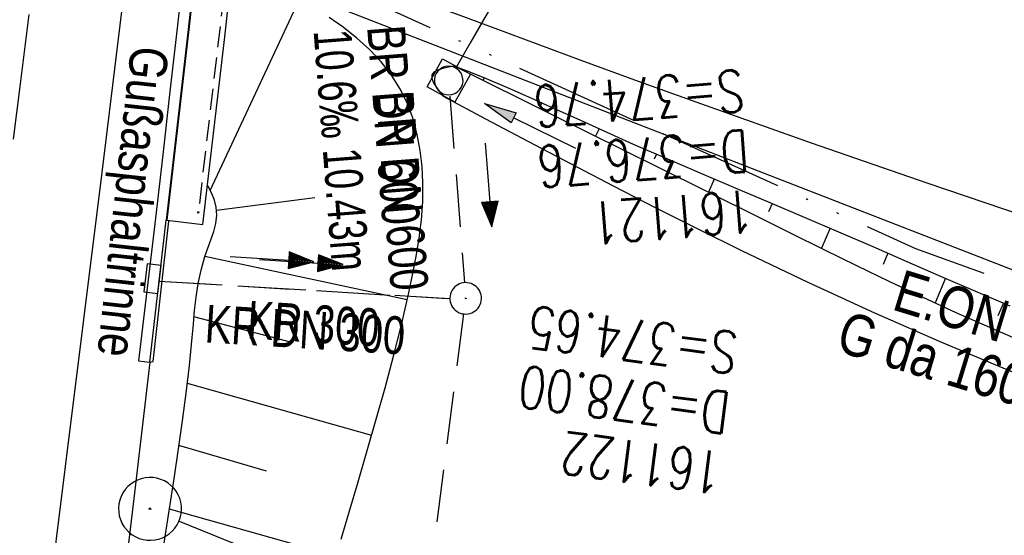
# Model space of a CAD drawing. Extents: x 510932 to 511602, y 463659 to 464636.
# Tile 41 of 81: x 511309 to 511356, y 464033 to 464058. Entities that reach past the tile are written whole.
import ezdxf
from ezdxf import colors
from ezdxf.entities.mleader import LeaderData, LeaderLine
from ezdxf.math import Vec2, Vec3

# ---------------------------------------------------------------- set-up
doc = ezdxf.new("R2010")
doc.units = 0
doc.header["$LTSCALE"] = 10
doc.header["$MEASUREMENT"] = 0
for name, pattern in [('ACAD_ISO13W100', [36, 12, -3, 12, -3, 0, -3, 0, -3]), ('AUSGEZOGEN', [0]), ('LT00', [0]), ('LT02', [0.4, 0.2, -0.2]), ('LT12', [0.4, 0.3, -0.1]), ('LT17', [0.15, 0.1, -0.05]), ('STRICHLINIE2', [0.375, 0.25, -0.125])]:
    doc.linetypes.add(name, pattern=pattern)
doc.layers.get('0').update_dxf_attribs({"linetype": 'LT00'})
for name, color, linetype in [('--EK_FBR', 1, 'LT00'), ('--EK_Halt-Pfeil', 4, 'LT00'), ('--EK_Haltung', 7, 'STRICHLINIE2'), ('--EK_Haltung-Text', 140, 'LT00'), ('--EK_Schacht-Text', 5, 'LT00'), ('--EL_DFK_AB_L', 21, 'LT00'), ('--EL_Halt-Pfeil', 4, 'LT00'), ('--EL_Haltung', 182, 'STRICHLINIE2'), ('--EL_Haltung-Text', 182, 'LT00'), ('DFK_AB_L', 21, 'LT00'), ('DL', 182, 'LT12'), ('DL_PFEIL', 201, 'LT00'), ('DL_TEXT', 182, 'LT00'), ('FESTPKT_TEXT_A', 211, 'LT00'), ('GASLTG', 250, 'ACAD_ISO13W100'), ('GASLTG_TEXT', 250, 'Continuous'), ('PFEIL', 140, 'AUSGEZOGEN'), ('RINNE_TEXT', 11, 'Continuous'), ('V104_AFBR_BAB', 250, 'LT00'), ('V104_BOESCH', 250, 'LT00'), ('V104_BOSCHUNG', 250, 'LT00'), ('V104_BR_KAPPE', 30, 'LT00'), ('V104_BR_WID', 30, 'LT17'), ('V104_GRABEN', 250, 'LT00'), ('V104_H_BORD', 8, 'LT00'), ('V104_KA_MULD', 182, 'LT00'), ('V104_KA_PRUF', 182, 'LT00'), ('V104_LD_MARK', 250, 'LT00'), ('V104_LG_MARK', 250, 'LT02'), ('V104_PKT_AU', 211, 'LT00'), ('V104_RINNE', 182, 'LT00'), ('V104_SINKK', 182, 'LT00')]:
    doc.layers.add(name, color=color, linetype=linetype)
doc.styles.add('Arial', font='ARIAL.TTF')
doc.styles.add('Haltungsbeschriftung', font='ARIAL.TTF', dxfattribs={"width": 0.75})
doc.styles.add('schachtbeschriftung', font='romans.shx', dxfattribs={"width": 0.75, "height": 2})
doc.styles.get("Standard").update_dxf_attribs({"font": 'ARIAL.TTF'})
doc.styles.add('Versorgungsltg', font='ARIAL.TTF', dxfattribs={"width": 0.8, "height": 2})

# ---------------------------------------------------------------- blocks, each defined once
blk = doc.blocks.new('Pfreil3')
at = {"layer": 'PFEIL'}
blk.add_hatch(color=256, dxfattribs=at).paths.add_polyline_path([(-1.549, 0.273), (-1.549, -0.273), (0, 0)])
for p, q in [((-1.549, 0), (-4.831, 0)), ((-1.549, -0.273), (-1.549, 0.273)), ((-1.549, 0.273), (0, 0)), ((0, 0), (-1.549, -0.273))]:
    blk.add_line(p, q, dxfattribs=at)
blk = doc.blocks.new('SYMB0003')
at = {"color": 0, "linetype": 'ByBlock'}
for p, q in [((-0.015712, 0), (0.010166, 0.012015)), ((0, -0.021257), (-0.015712, 0)), ((0.010166, 0.012015), (0, -0.021257))]:
    blk.add_line(p, q, dxfattribs=at)
for points in [[(-0.031395, 0.499013), (-0.093691, 0.491144), (-0.154509, 0.475528), (-0.21289, 0.452414), (-0.267913, 0.422164), (-0.318712, 0.385257), (-0.364484, 0.342274), (-0.404509, 0.293893), (-0.438154, 0.240877), (-0.464888, 0.184062), (-0.484292, 0.124345), (-0.496058, 0.062667), (-0.5, 0)], [(0.5, 0), (0.496057, 0.062667), (0.484292, 0.124345), (0.464888, 0.184062), (0.438153, 0.240877), (0.404509, 0.293893), (0.364484, 0.342274), (0.318712, 0.385257), (0.267913, 0.422164), (0.21289, 0.452414), (0.154509, 0.475528), (0.093691, 0.491144), (0.031395, 0.499013), (-0.031395, 0.499013)], [(-0.5, 0), (-0.496058, -0.062667), (-0.484292, -0.124345), (-0.464888, -0.184062), (-0.438154, -0.240877), (-0.404509, -0.293893), (-0.364485, -0.342274), (-0.318712, -0.385257), (-0.267914, -0.422164), (-0.21289, -0.452414), (-0.154509, -0.475529), (-0.093691, -0.491144), (-0.031395, -0.499014), (0.031395, -0.499014)], [(0.031395, -0.499014), (0.093691, -0.491144), (0.154509, -0.475529), (0.21289, -0.452414), (0.267914, -0.422164), (0.318712, -0.385257), (0.364485, -0.342274), (0.404509, -0.293893), (0.438154, -0.240877), (0.464889, -0.184062), (0.484292, -0.124345), (0.496058, -0.062667), (0.5, 0)]]:
    blk.add_lwpolyline(points, dxfattribs=at)
blk = doc.blocks.new('SYMB0011')
at = {"color": 0, "linetype": 'ByBlock'}
for p, q in [((0.5, 0), (-0.5, 0)), ((0, 0.5), (0, -0.5))]:
    blk.add_line(p, q, dxfattribs=at)
blk = doc.blocks.new('_None')
blk = doc.blocks.new('SYMB0652')
at = {"color": 0, "linetype": 'ByBlock'}
blk.add_lwpolyline([(-0.15, -0.075), (0.15, -0.075), (0.15, 0.075), (-0.15, 0.075), (-0.15, -0.075)], dxfattribs=at)
blk = doc.blocks.new('SYMB1210')
at = {"color": 0, "linetype": 'ByBlock'}
blk.add_line((0.018815, -0.179014), (0.055623, -0.17119), dxfattribs=at)
for points in [[(-0.2, -0.2), (-0.2, 0.2), (0.2, 0.2), (0.2, -0.2), (-0.2, -0.2)], [(0.018815, 0.179014), (-0.018815, 0.179014), (-0.055623, 0.17119), (-0.09, 0.155885), (-0.120444, 0.133766), (-0.145623, 0.105801), (-0.164438, 0.073213), (-0.176067, 0.037424), (-0.18, 0)], [(0.18, 0), (0.176067, 0.037424), (0.164438, 0.073213), (0.145623, 0.105801), (0.120444, 0.133766), (0.09, 0.155885), (0.055623, 0.17119), (0.018815, 0.179014)], [(-0.18, 0), (-0.176067, -0.037424), (-0.164438, -0.073213), (-0.145623, -0.105801), (-0.120444, -0.133766), (-0.09, -0.155885), (-0.055623, -0.17119), (-0.018815, -0.179014), (0.018815, -0.179014)], [(0.055623, -0.17119), (0.09, -0.155885), (0.120444, -0.133766), (0.145623, -0.105801), (0.164438, -0.073213), (0.176067, -0.037424), (0.18, 0)]]:
    blk.add_lwpolyline(points, dxfattribs=at)
blk = doc.blocks.new('SYMB0070')
at = {"color": 0, "linetype": 'ByBlock'}
for p, q in [((-0.5, 0), (0.2, 0)), ((0.5, 0), (0.2, 0.1)), ((0.2, 0.1), (0.2, 0)), ((0.468, 0), (0.21, 0.086)), ((0.21, 0.086), (0.21, -0.086)), ((0.21, -0.086), (0.468, 0)), ((0.22, -0.072), (0.437, 0)), ((0.23, -0.058), (0.405, 0)), ((0.24, -0.045), (0.374, 0)), ((0.342, 0), (0.25, 0.031)), ((0.25, 0.031), (0.25, -0.031)), ((0.25, -0.031), (0.342, 0)), ((0.26, -0.017), (0.31, 0)), ((0.27, -0.003), (0.279, 0))]:
    blk.add_line(p, q, dxfattribs=at)
for points in [[(0.2, 0), (0.2, -0.1), (0.5, 0)], [(0.437, 0), (0.22, 0.072), (0.22, -0.072)], [(0.405, 0), (0.23, 0.058), (0.23, -0.058)], [(0.374, 0), (0.24, 0.045), (0.24, -0.045)], [(0.31, 0), (0.26, 0.017), (0.26, -0.017)], [(0.279, 0), (0.27, 0.003), (0.27, -0.003)]]:
    blk.add_lwpolyline(points, dxfattribs=at)

msp = doc.modelspace()

# ---------------------------------------------------------------- linework, layer by layer
at = {"layer": '--EK_FBR'}
for points in [[(511319.462, 464062.25), (511324.92, 464060.065), (511327.652, 464059.046), (511330.385, 464058.028), (511333.12, 464057.014), (511335.856, 464056.006), (511338.595, 464055.004), (511341.337, 464054.012), (511346.837, 464052.057), (511352.352, 464050.145), (511357.881, 464048.275), (511363.425, 464046.447), (511368.934, 464044.676), (511374.455, 464042.946), (511379.988, 464041.255), (511385.533, 464039.602)], [(511315.316, 464041.596), (511314.548, 464035.082), (511313.78, 464028.569), (511313.013, 464022.055), (511312.537, 464018.007), (511312.059, 464013.96), (511311.58, 464009.912), (511311.097, 464005.866), (511310.608, 464001.819), (511310.113, 463997.774), (511309.642, 463993.98), (511309.166, 463990.187), (511308.686, 463986.394)]]:
    msp.add_lwpolyline(points, dxfattribs=at)
at = {"layer": '--EK_Haltung'}
for p, q in [((511341.106, 464075.244), (511329.933, 464055.682)), ((511329.619, 464054.283), (511330.311, 464045.383)), ((511315.767, 464045.454), (511329.621, 464044.621)), ((511330.273, 464043.891), (511322.05, 463980.489))]:
    msp.add_line(p, q, dxfattribs=at)
at = {"layer": '--EL_DFK_AB_L'}
msp.add_line((511421.762, 464020.552), (511319.629, 464060.328), dxfattribs=at)
at = {"layer": '--EL_Haltung'}
for p, q in [((511341.106, 464075.244), (511329.933, 464055.682)), ((511329.619, 464054.283), (511330.311, 464045.383)), ((511315.767, 464045.454), (511329.621, 464044.621)), ((511330.273, 464043.891), (511322.05, 463980.489))]:
    msp.add_line(p, q, dxfattribs=at)
at = {"layer": 'DFK_AB_L'}
msp.add_line((511421.762, 464020.552), (511319.629, 464060.328), dxfattribs=at)
at = {"layer": 'DL'}
for p, q in [((511341.106, 464075.244), (511329.933, 464055.682)), ((511315.767, 464045.454), (511329.621, 464044.621))]:
    msp.add_line(p, q, dxfattribs=at)
at = {"layer": 'GASLTG', "ltscale": 0.05, "flags": 128}
msp.add_lwpolyline([(511203.463, 464214.48), (511201.616, 464203.803), (511199.401, 464193.283), (511199.332, 464192.908), (511196.839, 464179.254), (511182.466, 464184.455), (511179.131, 464178.023), (511178.158, 464178.578), (511177.278, 464179.225), (511170.736, 464169.533), (511170.504, 464169.764), (511165.406, 464160.955), (511160.357, 464153.457), (511178.099, 464141.767), (511195.763, 464129.156), (511214.029, 464115.344), (511220.95, 464110.411), (511230.909, 464102.589), (511240.79, 464097.391), (511263.772, 464086.457), (511282.479, 464077.605), (511323.407, 464059.961), (511351.803, 464047.017), (511381.532, 464036.245), (511418.745, 464023.591), (511468.265, 464014.102), (511492.148, 464010.726), (511494.01, 464010.376), (511507.292, 464008.514)], dxfattribs=at)
at = {"layer": 'V104_AFBR_BAB'}
for points in [[(511319.462, 464062.25), (511324.92, 464060.065), (511327.652, 464059.046), (511330.385, 464058.028), (511333.12, 464057.014), (511335.856, 464056.006), (511338.595, 464055.004), (511341.337, 464054.012), (511346.837, 464052.057), (511352.352, 464050.145), (511357.881, 464048.275), (511363.425, 464046.447), (511368.934, 464044.676), (511374.455, 464042.946), (511379.988, 464041.255), (511385.533, 464039.602)], [(511315.316, 464041.596), (511314.548, 464035.082), (511313.78, 464028.569), (511313.013, 464022.055), (511312.537, 464018.007), (511312.059, 464013.96), (511311.58, 464009.912), (511311.097, 464005.866), (511310.608, 464001.819), (511310.113, 463997.774), (511309.642, 463993.98), (511309.166, 463990.187), (511308.686, 463986.394)]]:
    msp.add_lwpolyline(points, dxfattribs=at)
at = {"layer": 'V104_BOESCH'}
for points in [[(511324.435, 464033.138), (511324.802, 464034.381), (511325.244, 464035.875), (511325.681, 464037.369), (511326.109, 464038.866), (511326.525, 464040.365), (511326.924, 464041.869), (511327.303, 464043.378), (511327.656, 464044.895), (511327.842, 464045.759), (511328.011, 464046.627), (511328.153, 464047.499), (511328.26, 464048.376), (511328.324, 464049.259), (511328.335, 464050.149), (511328.296, 464050.923), (511328.208, 464051.695), (511328.064, 464052.457), (511327.862, 464053.201), (511327.597, 464053.919), (511327.263, 464054.603), (511326.835, 464055.281), (511326.337, 464055.915), (511325.78, 464056.506), (511325.176, 464057.056), (511324.533, 464057.567), (511323.865, 464058.04)], [(511329.852, 464055.717), (511330.597, 464055.423), (511331.34, 464055.123), (511332.429, 464054.664), (511333.511, 464054.188), (511334.589, 464053.701), (511335.665, 464053.21), (511336.741, 464052.72), (511338.359, 464051.998), (511339.982, 464051.288), (511341.61, 464050.589), (511343.24, 464049.895), (511344.872, 464049.204), (511346.504, 464048.512), (511348.134, 464047.815), (511349.768, 464047.108), (511351.401, 464046.396), (511353.034, 464045.684), (511354.668, 464044.976), (511356.304, 464044.274)], [(511315.92, 464032.448), (511316.202, 464034.289), (511316.484, 464036.131), (511316.683, 464037.457), (511316.874, 464038.785), (511317.05, 464040.112), (511317.206, 464041.438), (511317.336, 464042.762), (511317.39, 464043.408), (511317.448, 464044.053), (511317.52, 464044.697), (511317.62, 464045.342), (511317.757, 464045.987), (511317.944, 464046.632), (511318.085, 464047.029), (511318.23, 464047.426), (511318.362, 464047.821), (511318.46, 464048.213), (511318.507, 464048.601), (511318.483, 464048.984), (511318.392, 464049.326), (511318.252, 464049.665), (511318.088, 464050.002)]]:
    msp.add_lwpolyline(points, dxfattribs=at)
at = {"layer": 'V104_BOSCHUNG'}
for p, q in [((511318.199, 464049.777), (511322.416, 464058.837)), ((511331.245, 464055.162), (511331.198, 464055.046)), ((511333.995, 464053.971), (511333.937, 464053.841)), ((511336.726, 464052.727), (511336.563, 464052.374)), ((511339.466, 464051.513), (511339.36, 464051.273)), ((511342.22, 464050.329), (511341.945, 464049.695)), ((511318.501, 464048.838), (511323.181, 464049.441)), ((511344.982, 464049.158), (511344.808, 464048.757)), ((511347.743, 464047.983), (511347.326, 464047.023)), ((511327.582, 464044.566), (511317.944, 464046.632)), ((511350.496, 464046.791), (511350.261, 464046.249)), ((511353.246, 464045.592), (511352.739, 464044.425)), ((511355.997, 464044.406), (511355.737, 464043.797)), ((511322.078, 464042.532), (511317.419, 464043.745)), ((511325.889, 464038.091), (511317.107, 464040.577)), ((511320.871, 464036.392), (511316.705, 464037.608)), ((511324.2, 464032.334), (511316.247, 464034.576))]:
    msp.add_line(p, q, dxfattribs=at)
at = {"layer": 'V104_BR_KAPPE'}
msp.add_lwpolyline([(511316.129, 464048.359), (511317.835, 464048.159), (511318.884, 464057.12), (511319.514, 464062.783), (511320.19, 464068.306), (511321.294, 464077.808), (511321.702, 464081.292), (511322.423, 464087.682), (511323.266, 464094.744), (511321.556, 464094.934), (511320.821, 464088.88), (511319.989, 464081.57), (511318.476, 464068.593), (511317.839, 464063.44), (511317.174, 464057.459), (511316.129, 464048.359)], dxfattribs=at)
at = {"layer": 'V104_BR_WID'}
msp.add_lwpolyline([(511280.937, 464064.365), (511282.29, 464076.455), (511319.008, 464060.59), (511317.626, 464048.737)], dxfattribs=at)
at = {"layer": 'V104_GRABEN'}
for points in [[(511329.852, 464055.717), (511329.553, 464055.663), (511329.275, 464055.601), (511329.036, 464055.525), (511328.857, 464055.426), (511328.758, 464055.297), (511328.751, 464055.137), (511328.821, 464054.949), (511328.947, 464054.74), (511329.112, 464054.516), (511329.296, 464054.285)], [(511329.852, 464055.717), (511334.668, 464053.318), (511339.485, 464050.919), (511344.304, 464048.521), (511345.868, 464047.744), (511347.434, 464046.97), (511349.002, 464046.202), (511350.575, 464045.444), (511352.153, 464044.697), (511353.738, 464043.966), (511355.331, 464043.252), (511356.933, 464042.56), (511359.4, 464041.548), (511361.889, 464040.59), (511364.399, 464039.685), (511366.927, 464038.831), (511369.471, 464038.026), (511372.028, 464037.268), (511373.431, 464036.873), (511374.836, 464036.487), (511376.243, 464036.109), (511377.651, 464035.734)], [(511329.296, 464054.285), (511331.316, 464053.208), (511333.338, 464052.134), (511335.362, 464051.066), (511337.391, 464050.007), (511339.427, 464048.96), (511341.469, 464047.928), (511343.521, 464046.914), (511346.672, 464045.406), (511349.847, 464043.949), (511353.047, 464042.546), (511356.27, 464041.198), (511359.275, 464040.001), (511362.299, 464038.852), (511365.34, 464037.751), (511368.398, 464036.696), (511371.471, 464035.687), (511372.863, 464035.245), (511374.258, 464034.81), (511375.653, 464034.38), (511377.05, 464033.952)]]:
    msp.add_lwpolyline(points, dxfattribs=at)
at = {"layer": 'V104_H_BORD'}
msp.add_lwpolyline([(511315.316, 464041.596), (511315.471, 464041.615), (511316.223, 464048.314)], dxfattribs=at)
at = {"layer": 'V104_LD_MARK'}
msp.add_lwpolyline([(511310.429, 464029.588), (511311.304, 464036.607), (511312.174, 464043.625), (511313.04, 464050.645), (511313.904, 464057.664), (511314.767, 464064.684), (511315.097, 464067.377), (511315.426, 464070.07), (511315.75, 464072.763), (511316.069, 464075.457), (511316.38, 464078.152), (511316.629, 464080.371), (511316.874, 464082.591), (511317.117, 464084.811), (511317.36, 464087.031), (511317.606, 464089.251), (511317.839, 464091.324), (511318.073, 464093.397), (511318.307, 464095.47), (511318.578, 464097.911), (511318.842, 464100.352), (511319.098, 464102.794)], dxfattribs=at)
at = {"layer": 'V104_LG_MARK', "ltscale": 3, "flags": 128}
msp.add_lwpolyline([(511257.153, 463683.858), (511257.551, 463686.35), (511258.249, 463690.727), (511258.946, 463695.104), (511259.705, 463699.866), (511260.465, 463704.628), (511261.223, 463709.39), (511261.979, 463714.153), (511262.731, 463718.916), (511263.66, 463724.84), (511264.582, 463730.764), (511265.5, 463736.689), (511266.415, 463742.615), (511267.689, 463750.887), (511268.96, 463759.16), (511270.227, 463767.433), (511271.096, 463773.121), (511271.962, 463778.81), (511272.826, 463784.499), (511273.686, 463790.189), (511274.86, 463798.002), (511276.026, 463805.817), (511277.181, 463813.633), (511278.315, 463821.384), (511279.438, 463829.136), (511280.548, 463836.89), (511281.261, 463841.922), (511281.969, 463846.956), (511282.674, 463851.989), (511283.375, 463857.023), (511284.074, 463862.058), (511285.127, 463869.66), (511286.177, 463877.263), (511287.224, 463884.866), (511288.029, 463890.732), (511288.83, 463896.599), (511289.626, 463902.467), (511290.416, 463908.335), (511291.204, 463914.239), (511291.986, 463920.144), (511292.763, 463926.049), (511293.537, 463931.955), (511294.595, 463940.058), (511295.649, 463948.161), (511296.701, 463956.264), (511297.358, 463961.333), (511298.012, 463966.402), (511298.664, 463971.472), (511299.31, 463976.542), (511299.951, 463981.613), (511300.386, 463985.089), (511300.819, 463988.565), (511301.251, 463992.042), (511301.683, 463995.518), (511302.116, 463998.994), (511302.721, 464003.817), (511303.331, 464008.64), (511303.942, 464013.462), (511304.554, 464018.285), (511305.166, 464023.107), (511305.937, 464029.212), (511306.706, 464035.318), (511307.472, 464041.424), (511308.236, 464047.53), (511308.686, 464051.136), (511309.135, 464054.742), (511309.581, 464058.349), (511310.024, 464061.956), (511310.461, 464065.564), (511311.258, 464072.271), (511312.034, 464078.98), (511312.432, 464082.487), (511312.825, 464085.995), (511313.214, 464089.504), (511313.753, 464094.411), (511314.287, 464099.318), (511314.817, 464104.226), (511315.168, 464107.49)], dxfattribs=at)
at = {"layer": 'V104_RINNE'}
msp.add_line((511315.316, 464041.596), (511316.102, 464048.36), dxfattribs=at)
at = {"layer": 'V104_RINNE', "flags": 128}
msp.add_lwpolyline([(511321.529, 464094.932), (511320.794, 464088.881), (511319.962, 464081.571), (511318.449, 464068.594), (511317.812, 464063.441), (511317.147, 464057.46), (511316.102, 464048.36)], dxfattribs=at)
at = {"layer": 'V104_RINNE'}
msp.add_lwpolyline([(511316.958, 464060.552), (511316.615, 464057.529), (511316.273, 464054.505), (511315.93, 464051.482), (511315.582, 464048.459), (511315.317, 464046.191), (511315.05, 464043.923), (511314.781, 464041.655), (511315.316, 464041.596)], dxfattribs=at)

# ---------------------------------------------------------------- block references
at = {"layer": '--EK_Halt-Pfeil', "zscale": 4}
for p, xscale, yscale, rotation in [((511331.456, 464050.043), 4.000000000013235, 4, 274.4430699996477), ((511321.136, 464046.503), 4.000000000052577, 3.999999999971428, 356.4785965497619)]:
    msp.add_blockref('SYMB0070', p, dxfattribs=dict(at, xscale=xscale, yscale=yscale, rotation=rotation))
at = {"layer": '--EL_Halt-Pfeil', "zscale": 4}
for p, xscale, yscale, rotation in [((511331.456, 464050.043), 4.000000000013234, 4, 274.4430699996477), ((511322.532, 464046.369), 4.000000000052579, 3.999999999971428, 356.4785965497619)]:
    msp.add_blockref('SYMB0070', p, dxfattribs=dict(at, xscale=xscale, yscale=yscale, rotation=rotation))
at = {"layer": 'DL_PFEIL', "xscale": 4.000000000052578, "yscale": 3.999999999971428, "zscale": 4, "rotation": 356.4785965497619}
msp.add_blockref('SYMB0070', (511322.532, 464046.369), dxfattribs=at)
at = {"layer": 'PFEIL', "rotation": 153.6809285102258}
msp.add_blockref('Pfreil3', (511331.274, 464053.935), dxfattribs=at)
at = {"layer": 'V104_BR_WID', "xscale": 0.09999999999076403, "yscale": 0.09999999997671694, "zscale": 0.1, "rotation": 264.4992000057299}
msp.add_blockref('SYMB0011', (511317.626, 464048.737), dxfattribs=at)
at = {"layer": 'V104_KA_MULD', "xscale": 3.799999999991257, "yscale": 3.800000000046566, "zscale": 3.8, "rotation": 151.1284269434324}
msp.add_blockref('SYMB1210', (511329.561, 464055.031), dxfattribs=at)
at = {"layer": 'V104_KA_PRUF', "xscale": 1.499999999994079, "yscale": 1.5, "zscale": 1.5, "rotation": 264.4991999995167}
msp.add_blockref('SYMB0003', (511330.369, 464044.635), dxfattribs=at)
at = {"layer": 'V104_PKT_AU', "xscale": 2.999999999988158, "yscale": 3, "zscale": 3, "rotation": 264.4991999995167}
msp.add_blockref('SYMB0003', (511315.326, 464034.588), dxfattribs=at)
at = {"layer": 'V104_SINKK', "xscale": 4.499999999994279, "yscale": 4.5, "zscale": 4.5, "rotation": 263.274982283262}
msp.add_blockref('SYMB0652', (511315.441, 464045.569), dxfattribs=at)

# ---------------------------------------------------------------- texts
at = {"layer": '--EK_Haltung-Text', "style": 'Haltungsbeschriftung'}
for s, rotation, width, p in [('BR DN 600', -85.5569, 0.75, (511325.67, 464057.59)), ('10.6‰ 10.43m', -85.5569, 0.7, (511323.118, 464057.392)), ('KR DN 300', 356.4786, 0.75, (511317.903, 464042.537))]:
    msp.add_text(s, height=1.8, rotation=rotation, dxfattribs=dict(at, width=width)).set_placement(p)
at = {"layer": '--EK_Schacht-Text', "style": 'schachtbeschriftung', "width": 0.75}
for s, rotation, p in [('S=374.76', -175.5569, (511343.557, 464055.555)), ('D=376.76', -175.5569, (511343.78, 464052.683)), ('161121', -175.5569, (511344.003, 464049.812)), ('S=374.65', -187.3905, (511343.431, 464042.993)), ('D=378.00', -187.3905, (511343.06, 464040.137)), ('161122', -187.3905, (511342.69, 464037.281))]:
    msp.add_text(s, height=2, rotation=rotation, dxfattribs=at).set_placement(p)
at = {"layer": '--EL_Haltung-Text', "style": 'Haltungsbeschriftung', "width": 0.75}
for s, rotation, p in [('BR DN 600', -85.5569, (511326.073, 464054.458)), ('KR DN 300', 356.4786, (511317.903, 464042.537))]:
    msp.add_text(s, height=1.8, rotation=rotation, dxfattribs=at).set_placement(p)
at = {"layer": 'DL_TEXT', "style": 'Haltungsbeschriftung', "width": 0.75}
msp.add_text('KR 300', height=1.8, rotation=356.4786, dxfattribs=at).set_placement((511319.918, 464042.723))
at = {"layer": 'GASLTG_TEXT', "insert": (511356.817, 464041.859), "char_height": 2, "attachment_point": 5, "rotation": 342.9676, "line_spacing_factor": 0.8, "style": 'Versorgungsltg'}
msp.add_mtext('E.ON Bayern\\PG da 160 PE 100', dxfattribs=at)
at = {"layer": 'RINNE_TEXT', "insert": (511313.891, 464056.785), "char_height": 1.8, "attachment_point": 7, "rotation": 263.7539, "style": 'Arial'}
msp.add_mtext('{\\W0.8;Gußasphaltrinne}', dxfattribs=at)

# ---------------------------------------------------------------- leaders
at = {"layer": 'FESTPKT_TEXT_A'}
ml = msp.add_multileader_mtext('Standard', dxfattribs=at)
ml.set_content('{\\H0.09x;\\P} 16150 \\~\\P{\\H0.09x;   }', color=256)
ml.set_leader_properties(color=256, linetype='ByLayer', lineweight=-1)
ml.set_arrow_properties(name='NONE')
ml.build(insert=Vec2(0, 0))
ml.multileader.update_dxf_attribs({"has_text_frame": 1, "text_left_attachment_type": 2, "text_right_attachment_type": 2, "dogleg_length": 1, "arrow_head_size": 0.18})
ctx = ml.context
ctx.base_point, ctx.char_height, ctx.arrow_head_size, ctx.landing_gap_size, ctx.plane_origin, ctx.plane_x_axis, ctx.plane_y_axis = Vec3(511326.137, 464029.153), 2, 0.18, 0.3, Vec3(511316.616, 464033.822), Vec3(-0.09586, -0.995395), Vec3(0.995395, -0.09586)
ctx.left_attachment, ctx.right_attachment, ctx.text_align_type = 2, 2, 1
notes = []
notes.append((ctx, [(0, (1, 1, 0), (511326.233, 464030.148), (-0.09586, -0.995395), 1, [(0, [(511316.708, 464034.008)], 0, [])])]))
ctx.mtext.insert, ctx.mtext.text_direction, ctx.mtext.rotation, ctx.mtext.width, ctx.mtext.alignment, ctx.mtext.line_spacing_factor, ctx.mtext.flow_direction = Vec3(511327.231, 464024.063), Vec3(-0.09586, -0.995395), 4.616382, 10.82277, 2, 0.7, 5
for ctx, leaders in notes:
    for number, flags, end, landing, length, lines in leaders:
        leader = LeaderData()
        leader.index, (leader.has_last_leader_line, leader.has_dogleg_vector, leader.attachment_direction) = number, flags
        leader.last_leader_point, leader.dogleg_vector, leader.dogleg_length = Vec3(end), Vec3(landing), length
        for number, points, colour, breaks in lines:
            line = LeaderLine()
            line.index, line.vertices, line.color, line.breaks = number, Vec3.list(points), colors.encode_raw_color(colour), breaks
            leader.lines.append(line)
        ctx.leaders.append(leader)

doc.saveas('drawing.dxf')
